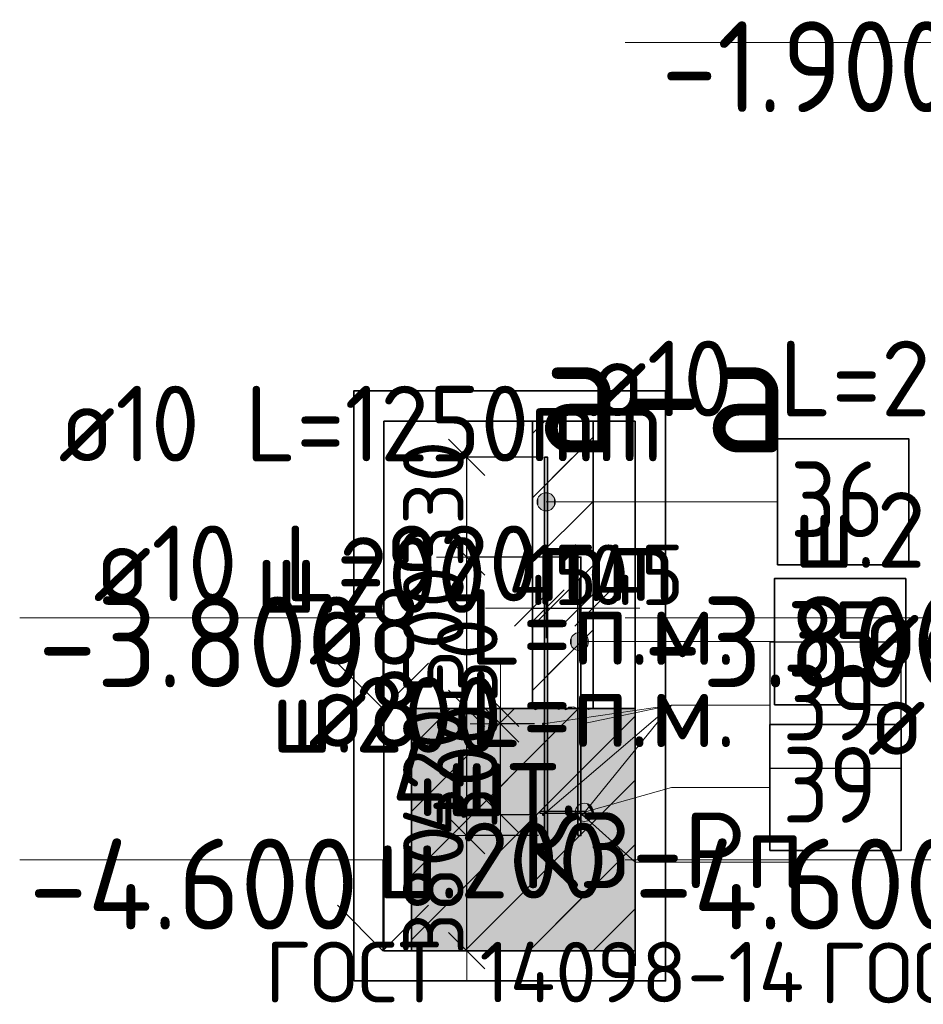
# Model space of a CAD drawing. Header units: millimetres. Extents: x -3725 to 93325, y -74170 to 82591.
# Tile 93 of 139: x 80024 to 83009, y 35709 to 38961. Entities that reach past the tile are written whole.
import ezdxf

# ---------------------------------------------------------------- set-up
doc = ezdxf.new("R2010")
doc.units = ezdxf.units.MM
doc.header["$PDMODE"] = 65
doc.linetypes.add('______11', pattern=[500, 400, -50, 0, -50])
doc.linetypes.add('______5', pattern=[1100, 800, -100, 100, -100])
for name, color, linetype, lineweight in [('Standard', 7, 'Continuous', 25), ('Арм.стержн. Выпуски', 180, 'Continuous', 35), ('Арматурный каркас 01', 4, 'Continuous', 35), ('Высотная отметки_ общее', 7, 'Continuous', 13), ('Размерная линия_ общее_1', 7, 'Continuous', 13)]:
    doc.layers.add(name, color=color, linetype=linetype, lineweight=lineweight)
doc.styles.add('ARIAL', font='ARIAL.TTF')
doc.styles.add('ISOCPEUR', font='ISOCPEUR')
doc.dimstyles.new('DIMSTYLE_12', dxfattribs={"dimtxt": 200, "dimasz": 200, "dimexe": 0, "dimexo": 0, "dimgap": 100, "dimtad": 2, "dimdec": 0, "dimrnd": 5, "dimzin": 12, "dimdsep": 46, "dimtxsty": 'ISOCPEUR', "dimblk1": 'ALL_ML_STRICH', "dimblk2": 'ALL_ML_STRICH', "dimsah": 1, "dimcen": 0, "dimclrd": 7, "dimclre": 256, "dimclrt": 7, "dimadec": 0, "dimazin": 0, "dimtfac": 1, "dimtdec": 0, "dimtix": 1, "dimtmove": 2, "dimatfit": 3, "dimfxl": 0, "dimtvp": 1.2, "dimtzin": 0, "dimlwd": 0, "dimlwe": -3, "dimarcsym": 0})
pattern_1 = [(45, (0, 0), (-212.132, 212.132), [400, -50, 0, -50]), (45, (-106.07, 106.07), (-212.132, 212.132), [800, -100, 100, -100])]

# ---------------------------------------------------------------- blocks, each defined once
blk = doc.blocks.new('ALL_ML_STRICH')
at = {"color": 0, "linetype": 'ByBlock', "lineweight": -2}
for p, q in [((0, -0.5), (0, 0.5)), ((-0.3, -0.3), (0.3, 0.3)), ((-1, 0), (0.5, 0))]:
    blk.add_line(p, q, dxfattribs=at)
blk = doc.blocks.new('*D454')
at = {"layer": 'DEFPOINTS', "color": 7, "linetype": 'Continuous', "lineweight": 13, "transparency": 33554687}
for p in [(81743.8, 36634.7), (81612, 36334.7), (81743.8, 36334.7)]:
    blk.add_point(p, dxfattribs=at)
at = {"layer": 'Размерная линия_ общее_1', "color": 253, "linetype": 'Continuous', "lineweight": -2, "true_color": 0xa0a0a0, "transparency": 33554687}
for p, q in [((81723.8, 36634.7), (81612, 36634.7)), ((81723.8, 36334.7), (81612, 36334.7))]:
    blk.add_line(p, q, dxfattribs=at)
at = {"layer": 'Размерная линия_ общее_1', "color": 7, "linetype": 'Continuous', "lineweight": -2, "transparency": 33554687}
blk.add_line((81612, 36334.7), (81612, 36634.7), dxfattribs=at)
at = {"layer": 'Размерная линия_ общее_1', "color": 7, "linetype": 'Continuous', "lineweight": 13, "transparency": 33554687, "xscale": 200, "yscale": 200, "zscale": 200}
for p, rotation in [((81612, 36634.7), 90), ((81612, 36334.7), 270)]:
    blk.add_blockref('ALL_ML_STRICH', p, dxfattribs=dict(at, rotation=rotation))
at = {"layer": 'Размерная линия_ общее_1', "color": 7, "linetype": 'Continuous', "lineweight": 13, "transparency": 33554687, "insert": (81502, 36494.7), "char_height": 200, "width": 600, "attachment_point": 5, "rotation": 90, "style": 'ISOCPEUR'}
blk.add_mtext('\\A1;{300}', dxfattribs=at)
blk = doc.blocks.new('*D455')
at = {"layer": 'DEFPOINTS', "color": 7, "linetype": 'Continuous', "lineweight": 13, "transparency": 33554687}
for p in [(81593.8, 36685.7), (81612, 36634.7), (81743.8, 36634.7)]:
    blk.add_point(p, dxfattribs=at)
at = {"layer": 'Размерная линия_ общее_1', "color": 253, "linetype": 'Continuous', "lineweight": -2, "true_color": 0xa0a0a0, "transparency": 33554687}
for p, q in [((81573.8, 36685.7), (81612, 36685.7)), ((81723.8, 36634.7), (81612, 36634.7))]:
    blk.add_line(p, q, dxfattribs=at)
at = {"layer": 'Размерная линия_ общее_1', "color": 7, "linetype": 'Continuous', "lineweight": -2, "transparency": 33554687}
blk.add_line((81612, 36634.7), (81612, 36685.7), dxfattribs=at)
at = {"layer": 'Размерная линия_ общее_1', "color": 7, "linetype": 'Continuous', "lineweight": 13, "transparency": 33554687, "xscale": 200, "yscale": 200, "zscale": 200}
for p, rotation in [((81612, 36634.7), 270), ((81612, 36685.7), 90)]:
    blk.add_blockref('ALL_ML_STRICH', p, dxfattribs=dict(at, rotation=rotation))
at = {"layer": 'Размерная линия_ общее_1', "color": 7, "linetype": 'Continuous', "lineweight": 13, "transparency": 33554687, "insert": (81502.3, 36842.7), "char_height": 200, "width": 400, "attachment_point": 5, "rotation": 90, "style": 'ISOCPEUR'}
blk.add_mtext('\\A1;{50}', dxfattribs=at)
blk = doc.blocks.new('*D456')
at = {"layer": 'DEFPOINTS', "color": 7, "linetype": 'Continuous', "lineweight": 13, "transparency": 33554687}
for p in [(81757.6, 36265.7), (81500.2, 35885.7), (81520.8, 35885.7)]:
    blk.add_point(p, dxfattribs=at)
at = {"layer": 'Размерная линия_ общее_1', "color": 253, "linetype": 'Continuous', "lineweight": -2, "true_color": 0xa0a0a0, "transparency": 33554687}
for p, q in [((81737.6, 36265.7), (81500.2, 36265.7)), ((81500.8, 35885.7), (81500.2, 35885.7))]:
    blk.add_line(p, q, dxfattribs=at)
at = {"layer": 'Размерная линия_ общее_1', "color": 7, "linetype": 'Continuous', "lineweight": -2, "transparency": 33554687}
blk.add_line((81500.2, 35885.7), (81500.2, 36265.7), dxfattribs=at)
at = {"layer": 'Размерная линия_ общее_1', "color": 7, "linetype": 'Continuous', "lineweight": 13, "transparency": 33554687, "xscale": 200, "yscale": 200, "zscale": 200}
for p, rotation in [((81500.2, 36265.7), 90), ((81500.2, 35885.7), 270)]:
    blk.add_blockref('ALL_ML_STRICH', p, dxfattribs=dict(at, rotation=rotation))
at = {"layer": 'Размерная линия_ общее_1', "color": 7, "linetype": 'Continuous', "lineweight": 13, "transparency": 33554687, "insert": (81390.2, 36085.7), "char_height": 200, "width": 600, "attachment_point": 5, "rotation": 90, "style": 'ISOCPEUR'}
blk.add_mtext('\\A1;{380}', dxfattribs=at)
blk = doc.blocks.new('*D457')
at = {"layer": 'DEFPOINTS', "color": 7, "linetype": 'Continuous', "lineweight": 13, "transparency": 33554687}
for p in [(81492.3, 36685.7), (81500.2, 36265.7), (81757.6, 36265.7)]:
    blk.add_point(p, dxfattribs=at)
at = {"layer": 'Размерная линия_ общее_1', "color": 253, "linetype": 'Continuous', "lineweight": -2, "true_color": 0xa0a0a0, "transparency": 33554687}
for p, q in [((81500.2, 36685.7), (81500.2, 36685.7)), ((81737.6, 36265.7), (81500.2, 36265.7))]:
    blk.add_line(p, q, dxfattribs=at)
at = {"layer": 'Размерная линия_ общее_1', "color": 7, "linetype": 'Continuous', "lineweight": -2, "transparency": 33554687}
blk.add_line((81500.2, 36265.7), (81500.2, 36685.7), dxfattribs=at)
at = {"layer": 'Размерная линия_ общее_1', "color": 7, "linetype": 'Continuous', "lineweight": 13, "transparency": 33554687, "xscale": 200, "yscale": 200, "zscale": 200}
for p, rotation in [((81500.2, 36685.7), 90), ((81500.2, 36265.7), 270)]:
    blk.add_blockref('ALL_ML_STRICH', p, dxfattribs=dict(at, rotation=rotation))
at = {"layer": 'Размерная линия_ общее_1', "color": 7, "linetype": 'Continuous', "lineweight": 13, "transparency": 33554687, "insert": (81390.2, 36475.7), "char_height": 200, "width": 600, "attachment_point": 5, "rotation": 90, "style": 'ISOCPEUR'}
blk.add_mtext('\\A1;{420}', dxfattribs=at)
blk = doc.blocks.new('*D458')
at = {"layer": 'DEFPOINTS', "color": 7, "linetype": 'Continuous', "lineweight": 13, "transparency": 33554687}
for p in [(81867.6, 37185.7), (81492.3, 36685.7), (81500.2, 36685.7)]:
    blk.add_point(p, dxfattribs=at)
at = {"layer": 'Размерная линия_ общее_1', "color": 253, "linetype": 'Continuous', "lineweight": -2, "true_color": 0xa0a0a0, "transparency": 33554687}
for p, q in [((81847.6, 37185.7), (81500.2, 37185.7)), ((81500.2, 36685.7), (81500.2, 36685.7))]:
    blk.add_line(p, q, dxfattribs=at)
at = {"layer": 'Размерная линия_ общее_1', "color": 7, "linetype": 'Continuous', "lineweight": -2, "transparency": 33554687}
blk.add_line((81500.2, 36685.7), (81500.2, 37185.7), dxfattribs=at)
at = {"layer": 'Размерная линия_ общее_1', "color": 7, "linetype": 'Continuous', "lineweight": 13, "transparency": 33554687, "xscale": 200, "yscale": 200, "zscale": 200}
for p, rotation in [((81500.2, 37185.7), 90), ((81500.2, 36685.7), 270)]:
    blk.add_blockref('ALL_ML_STRICH', p, dxfattribs=dict(at, rotation=rotation))
at = {"layer": 'Размерная линия_ общее_1', "color": 7, "linetype": 'Continuous', "lineweight": 13, "transparency": 33554687, "insert": (81390.2, 36945.7), "char_height": 200, "width": 600, "attachment_point": 5, "rotation": 90, "style": 'ISOCPEUR'}
blk.add_mtext('\\A1;{500}', dxfattribs=at)
blk = doc.blocks.new('*D459')
at = {"layer": 'DEFPOINTS', "color": 7, "linetype": 'Continuous', "lineweight": 13, "transparency": 33554687}
for p in [(81757.6, 37515.7), (81500.2, 37185.7), (81867.6, 37185.7)]:
    blk.add_point(p, dxfattribs=at)
at = {"layer": 'Размерная линия_ общее_1', "color": 253, "linetype": 'Continuous', "lineweight": -2, "true_color": 0xa0a0a0, "transparency": 33554687}
for p, q in [((81737.6, 37515.7), (81500.2, 37515.7)), ((81847.6, 37185.7), (81500.2, 37185.7))]:
    blk.add_line(p, q, dxfattribs=at)
at = {"layer": 'Размерная линия_ общее_1', "color": 7, "linetype": 'Continuous', "lineweight": -2, "transparency": 33554687}
blk.add_line((81500.2, 37185.7), (81500.2, 37515.7), dxfattribs=at)
at = {"layer": 'Размерная линия_ общее_1', "color": 7, "linetype": 'Continuous', "lineweight": 13, "transparency": 33554687, "xscale": 200, "yscale": 200, "zscale": 200}
for p, rotation in [((81500.2, 37515.7), 90), ((81500.2, 37185.7), 270)]:
    blk.add_blockref('ALL_ML_STRICH', p, dxfattribs=dict(at, rotation=rotation))
at = {"layer": 'Размерная линия_ общее_1', "color": 7, "linetype": 'Continuous', "lineweight": 13, "transparency": 33554687, "insert": (81390.2, 37360.7), "char_height": 200, "width": 600, "attachment_point": 5, "rotation": 90, "style": 'ISOCPEUR'}
blk.add_mtext('\\A1;{330}', dxfattribs=at)
blk = doc.blocks.new('ЭЛЕМЕНТ_УЗОРА_0')
at = {"layer": 'Standard', "color": 7, "linetype": 'Continuous', "lineweight": 18, "transparency": 33554687}
blk.add_line((81917.6, 36685.7), (81917.6, 36685.7), dxfattribs=at)
for points in [[(81717.6, 36685.7), (81727.6, 36681.7), (81731.9, 36683.6), (81737.6, 36689.7), (81747.6, 36689.7), (81753.7, 36690.8), (81763.1, 36686.7), (81774.5, 36686.9), (81783.5, 36690.4), (81793.4, 36688.2), (81803, 36682.7), (81817.6, 36685.7)], [(81817.6, 36685.7), (81827.6, 36681.7), (81831.9, 36683.6), (81837.6, 36689.7), (81847.6, 36689.7), (81853.7, 36690.8), (81863.1, 36686.7), (81874.5, 36686.9), (81883.5, 36690.4), (81893.4, 36688.2), (81903, 36682.7), (81917.6, 36685.7)]]:
    blk.add_lwpolyline(points, dxfattribs=at)
blk = doc.blocks.new('COMPLEX_ELEVATIONDIM_1')
at = {"layer": 'Высотная отметки_ общее', "color": 7, "linetype": 'Continuous', "lineweight": 13, "transparency": 33554687}
for p, q in [((81223.6, 36985.7), (80023.6, 36985.7)), ((81223.6, 36685.7), (81223.6, 36985.7)), ((81223.6, 36685.7), (81073.6, 36835.7)), ((81223.6, 36685.7), (81373.6, 36835.7)), ((81223.6, 36685.7), (81223.6, 36685.7)), ((81223.6, 36685.7), (81223.6, 36685.7)), ((81223.6, 36685.7), (81289.8, 36685.7)), ((81223.6, 36685.7), (81223.6, 36685.7)), ((81223.6, 36685.7), (81223.6, 36685.7)), ((81223.6, 36185.7), (80023.6, 36185.7)), ((81223.6, 35885.7), (81223.6, 36185.7)), ((81223.6, 35885.7), (81073.6, 36035.7)), ((81223.6, 35885.7), (81373.6, 36035.7)), ((81223.6, 35885.7), (81223.6, 35885.7)), ((81223.6, 35885.7), (81223.6, 35885.7)), ((81223.6, 35885.7), (81289.8, 35885.7)), ((81223.6, 35885.7), (81223.6, 35885.7)), ((81223.6, 35885.7), (81223.6, 35885.7))]:
    blk.add_line(p, q, dxfattribs=at)
at = {"layer": 'Высотная отметки_ общее', "color": 7, "linetype": 'Continuous', "lineweight": 13, "transparency": 33554687, "char_height": 300, "attachment_point": 7, "style": 'ISOCPEUR'}
for s, insert, width in [('\\W0.95;-3.800', (80083.6, 36755.7), 1281.436), ('\\W0.95;-4.600', (80053.6, 35955.7), 1311.684)]:
    blk.add_mtext(s, dxfattribs=dict(at, insert=insert, width=width))
blk = doc.blocks.new('*D462')
at = {"layer": 'DEFPOINTS', "color": 7, "linetype": 'Continuous', "lineweight": 13, "transparency": 33554687}
for p in [(81717.6, 37017.6), (81717.6, 37010.8), (81762.6, 36999.9)]:
    blk.add_point(p, dxfattribs=at)
at = {"layer": 'Размерная линия_ общее_1', "color": 253, "linetype": 'Continuous', "lineweight": -2, "true_color": 0xa0a0a0, "transparency": 33554687}
for p, q in [((81717.6, 37017.6), (81717.6, 37017.6)), ((81762.6, 37017.6), (81762.6, 37017.6))]:
    blk.add_line(p, q, dxfattribs=at)
at = {"layer": 'Размерная линия_ общее_1', "color": 7, "linetype": 'Continuous', "lineweight": -2, "transparency": 33554687}
blk.add_line((81717.6, 37017.6), (81762.6, 37017.6), dxfattribs=at)
at = {"layer": 'Размерная линия_ общее_1', "color": 7, "linetype": 'Continuous', "lineweight": 13, "transparency": 33554687, "xscale": 200, "yscale": 200, "zscale": 200}
blk.add_blockref('ALL_ML_STRICH', (81762.6, 37017.6), dxfattribs=at)
at = {"layer": 'Размерная линия_ общее_1', "color": 7, "linetype": 'Continuous', "lineweight": 13, "transparency": 33554687, "xscale": 200, "yscale": 200, "zscale": 200, "rotation": 180}
blk.add_blockref('ALL_ML_STRICH', (81717.6, 37017.6), dxfattribs=at)
at = {"layer": 'Размерная линия_ общее_1', "color": 7, "linetype": 'Continuous', "lineweight": 13, "transparency": 33554687, "insert": (81784.5, 37127.3), "char_height": 200, "width": 400, "attachment_point": 5, "style": 'ISOCPEUR'}
blk.add_mtext('\\A1;{45}', dxfattribs=at)
blk = doc.blocks.new('*D463')
at = {"layer": 'DEFPOINTS', "color": 7, "linetype": 'Continuous', "lineweight": 13, "transparency": 33554687}
for p in [(81762.6, 37017.6), (81762.6, 36999.9), (81872.6, 37001.3)]:
    blk.add_point(p, dxfattribs=at)
at = {"layer": 'Размерная линия_ общее_1', "color": 253, "linetype": 'Continuous', "lineweight": -2, "true_color": 0xa0a0a0, "transparency": 33554687}
for p, q in [((81762.6, 37017.6), (81762.6, 37017.6)), ((81872.6, 37017.6), (81872.6, 37017.6))]:
    blk.add_line(p, q, dxfattribs=at)
at = {"layer": 'Размерная линия_ общее_1', "color": 7, "linetype": 'Continuous', "lineweight": -2, "transparency": 33554687}
blk.add_line((81762.6, 37017.6), (81872.6, 37017.6), dxfattribs=at)
at = {"layer": 'Размерная линия_ общее_1', "color": 7, "linetype": 'Continuous', "lineweight": 13, "transparency": 33554687, "xscale": 200, "yscale": 200, "zscale": 200, "rotation": 180}
blk.add_blockref('ALL_ML_STRICH', (81762.6, 37017.6), dxfattribs=at)
at = {"layer": 'Размерная линия_ общее_1', "color": 7, "linetype": 'Continuous', "lineweight": 13, "transparency": 33554687, "xscale": 200, "yscale": 200, "zscale": 200}
blk.add_blockref('ALL_ML_STRICH', (81872.6, 37017.6), dxfattribs=at)
at = {"layer": 'Размерная линия_ общее_1', "color": 7, "linetype": 'Continuous', "lineweight": 13, "transparency": 33554687, "insert": (81867.6, 37127.6), "char_height": 200, "width": 600, "attachment_point": 5, "style": 'ISOCPEUR'}
blk.add_mtext('\\A1;{110}', dxfattribs=at)
blk = doc.blocks.new('*D464')
at = {"layer": 'DEFPOINTS', "color": 7, "linetype": 'Continuous', "lineweight": 13, "transparency": 33554687}
for p in [(81872.6, 37017.6), (81872.6, 37001.3), (81917.6, 37009.4)]:
    blk.add_point(p, dxfattribs=at)
at = {"layer": 'Размерная линия_ общее_1', "color": 253, "linetype": 'Continuous', "lineweight": -2, "true_color": 0xa0a0a0, "transparency": 33554687}
for p, q in [((81872.6, 37017.6), (81872.6, 37017.6)), ((81917.6, 37017.6), (81917.6, 37017.6))]:
    blk.add_line(p, q, dxfattribs=at)
at = {"layer": 'Размерная линия_ общее_1', "color": 7, "linetype": 'Continuous', "lineweight": -2, "transparency": 33554687}
blk.add_line((81872.6, 37017.6), (81917.6, 37017.6), dxfattribs=at)
at = {"layer": 'Размерная линия_ общее_1', "color": 7, "linetype": 'Continuous', "lineweight": 13, "transparency": 33554687, "xscale": 200, "yscale": 200, "zscale": 200}
blk.add_blockref('ALL_ML_STRICH', (81917.6, 37017.6), dxfattribs=at)
at = {"layer": 'Размерная линия_ общее_1', "color": 7, "linetype": 'Continuous', "lineweight": 13, "transparency": 33554687, "xscale": 200, "yscale": 200, "zscale": 200, "rotation": 180}
blk.add_blockref('ALL_ML_STRICH', (81872.6, 37017.6), dxfattribs=at)
at = {"layer": 'Размерная линия_ общее_1', "color": 7, "linetype": 'Continuous', "lineweight": 13, "transparency": 33554687, "insert": (82071.5, 37127.3), "char_height": 200, "width": 400, "attachment_point": 5, "style": 'ISOCPEUR'}
blk.add_mtext('\\A1;{45}', dxfattribs=at)
blk = doc.blocks.new('COMPLEX_ELEVATIONDIM_6')
at = {"layer": 'Высотная отметки_ общее', "color": 7, "linetype": 'Continuous', "lineweight": 13, "transparency": 33554687}
for p, q in [((83223.6, 38885.7), (82023.6, 38885.7)), ((83223.6, 38585.7), (83223.6, 38885.7)), ((83223.6, 38585.7), (83073.6, 38735.7)), ((83223.6, 38585.7), (83373.6, 38735.7)), ((83223.6, 38585.7), (83223.6, 38585.7)), ((83223.6, 38585.7), (83223.6, 38585.7)), ((83223.6, 38585.7), (83289.8, 38585.7)), ((83223.6, 38585.7), (83223.6, 38585.7)), ((83223.6, 38585.7), (83223.6, 38585.7)), ((83223.6, 36985.7), (82023.6, 36985.7)), ((83223.6, 36685.7), (83223.6, 36985.7)), ((83223.6, 36685.7), (83073.6, 36835.7)), ((83223.6, 36685.7), (83373.6, 36835.7)), ((83223.6, 36685.7), (83223.6, 36685.7)), ((83223.6, 36685.7), (83223.6, 36685.7)), ((83223.6, 36685.7), (83289.8, 36685.7)), ((83223.6, 36685.7), (83223.6, 36685.7)), ((83223.6, 36685.7), (83223.6, 36685.7)), ((83223.6, 36185.7), (82023.6, 36185.7)), ((83223.6, 35885.7), (83223.6, 36185.7)), ((83223.6, 35885.7), (83073.6, 36035.7)), ((83223.6, 35885.7), (83373.6, 36035.7)), ((83223.6, 35885.7), (83223.6, 35885.7)), ((83223.6, 35885.7), (83223.6, 35885.7)), ((83223.6, 35885.7), (83289.8, 35885.7)), ((83223.6, 35885.7), (83223.6, 35885.7)), ((83223.6, 35885.7), (83223.6, 35885.7))]:
    blk.add_line(p, q, dxfattribs=at)
at = {"layer": 'Высотная отметки_ общее', "color": 7, "linetype": 'Continuous', "lineweight": 13, "transparency": 33554687, "char_height": 300, "attachment_point": 7, "style": 'ISOCPEUR'}
for s, insert, width in [('\\W0.90;-1.900', (82143.6, 38655.7), 1214.123), ('\\W0.95;-3.800', (82083.6, 36755.7), 1281.436), ('\\W0.95;-4.600', (82053.6, 35955.7), 1311.684)]:
    blk.add_mtext(s, dxfattribs=dict(at, insert=insert, width=width))

msp = doc.modelspace()

# ---------------------------------------------------------------- hatches: boundary and pattern name
at = {"layer": 'Standard', "linetype": 'Continuous', "lineweight": 35, "transparency": 33554687}
h = msp.add_hatch(dxfattribs=at)
h.set_pattern_fill('__________539', scale=100, style=0, pattern_type=2)
h.set_pattern_definition(pattern_1)
h.paths.add_polyline_path([(81717.6, 36685.7), (81917.6, 36685.7), (81917.6, 37634.9), (81717.6, 37634.9)], flags=0)
at = {"layer": 'Standard', "linetype": 'Continuous', "lineweight": 13, "transparency": 33554687}
h = msp.add_hatch(dxfattribs=at)
h.set_pattern_fill('__________539', scale=100, style=0, pattern_type=2)
h.set_pattern_definition(pattern_1)
h.paths.add_polyline_path([(82057, 36685.7), (81317.6, 36685.7), (81317.6, 35885.7), (82057, 35885.7)], flags=0)
msp.add_hatch(color=9, dxfattribs=at).paths.add_polyline_path([(82057, 36685.7), (81317.6, 36685.7), (81317.6, 35885.7), (82057, 35885.7)])
at = {"layer": 'Арм.стержн. Выпуски', "linetype": 'Continuous', "lineweight": 13, "transparency": 33554687}
for points in [[(81736.8, 37353.3), (81736.8, 37383.3), (81732.6, 37368.3)], [(81747.6, 37342.5), (81747.6, 37394.1), (81736.8, 37383.3)], [(81747.6, 37342.5), (81736.8, 37383.3), (81736.8, 37353.3)], [(81762.6, 37338.3), (81762.6, 37398.3), (81747.6, 37394.1)], [(81762.6, 37338.3), (81747.6, 37394.1), (81747.6, 37342.5)], [(81777.6, 37342.5), (81777.6, 37394.1), (81762.6, 37398.3)], [(81777.6, 37342.5), (81762.6, 37398.3), (81762.6, 37338.3)], [(81788.4, 37353.3), (81788.4, 37383.3), (81777.6, 37394.1)], [(81788.4, 37353.3), (81777.6, 37394.1), (81777.6, 37342.5)], [(81788.4, 37383.3), (81788.4, 37353.3), (81792.6, 37368.3)], [(81846.8, 36891.7), (81846.8, 36921.7), (81842.6, 36906.7)], [(81857.6, 36880.9), (81857.6, 36932.5), (81846.8, 36921.7)], [(81857.6, 36880.9), (81846.8, 36921.7), (81846.8, 36891.7)], [(81872.6, 36876.7), (81872.6, 36936.7), (81857.6, 36932.5)], [(81872.6, 36876.7), (81857.6, 36932.5), (81857.6, 36880.9)], [(81887.6, 36880.9), (81887.6, 36932.5), (81872.6, 36936.7)], [(81887.6, 36880.9), (81872.6, 36936.7), (81872.6, 36876.7)], [(81898.4, 36891.7), (81898.4, 36921.7), (81887.6, 36932.5)], [(81898.4, 36891.7), (81887.6, 36932.5), (81887.6, 36880.9)], [(81898.4, 36921.7), (81898.4, 36891.7), (81902.6, 36906.7)]]:
    msp.add_hatch(color=7, dxfattribs=at).paths.add_polyline_path(points)
at = {"layer": 'Арматурный каркас 01', "linetype": 'Continuous', "lineweight": 50, "transparency": 33554687}
for points in [[(81756.6, 36634.7), (81756.3, 36636.3), (81755.5, 36637.6), (81754.2, 36638.4), (81752.6, 36638.7), (81751.1, 36638.4), (81749.8, 36637.6), (81748.9, 36636.3), (81748.6, 36634.7), (81748.9, 36633.2), (81749.8, 36631.9), (81751.1, 36631.1), (81752.6, 36630.7), (81754.2, 36631.1), (81755.5, 36631.9), (81756.3, 36633.2)], [(81886.6, 36634.7), (81886.3, 36636.3), (81885.5, 36637.6), (81884.2, 36638.4), (81882.6, 36638.7), (81881.1, 36638.4), (81879.8, 36637.6), (81878.9, 36636.3), (81878.6, 36634.7), (81878.9, 36633.2), (81879.8, 36631.9), (81881.1, 36631.1), (81882.6, 36630.7), (81884.2, 36631.1), (81885.5, 36631.9), (81886.3, 36633.2)], [(81756.6, 36334.7), (81756.3, 36336.3), (81755.5, 36337.6), (81754.2, 36338.4), (81752.6, 36338.7), (81751.1, 36338.4), (81749.8, 36337.6), (81748.9, 36336.3), (81748.6, 36334.7), (81748.9, 36333.2), (81749.8, 36331.9), (81751.1, 36331.1), (81752.6, 36330.7), (81754.2, 36331.1), (81755.5, 36331.9), (81756.3, 36333.2)], [(81886.6, 36334.7), (81886.3, 36336.3), (81885.5, 36337.6), (81884.2, 36338.4), (81882.6, 36338.7), (81881.1, 36338.4), (81879.8, 36337.6), (81878.9, 36336.3), (81878.6, 36334.7), (81878.9, 36333.2), (81879.8, 36331.9), (81881.1, 36331.1), (81882.6, 36330.7), (81884.2, 36331.1), (81885.5, 36331.9), (81886.3, 36333.2)]]:
    msp.add_hatch(color=40, dxfattribs=at).paths.add_polyline_path(points)
at = {"layer": 'Арматурный каркас 01', "linetype": 'Continuous', "lineweight": 13, "transparency": 33554687}
for points in [[(81896.9, 36313.9), (81880.4, 36371.6), (81867.1, 36363.4)], [(81910.1, 36322.1), (81896, 36371.7), (81880.4, 36371.6)], [(81910.1, 36322.1), (81880.4, 36371.6), (81896.9, 36313.9)], [(81917.6, 36335.4), (81909.3, 36364.2), (81896, 36371.7)], [(81917.6, 36335.4), (81896, 36371.7), (81910.1, 36322.1)], [(81909.3, 36364.2), (81917.6, 36335.4), (81917.5, 36351)], [(81881.3, 36313.8), (81867.1, 36363.4), (81859.7, 36350.1)], [(81881.3, 36313.8), (81859.7, 36350.1), (81867.9, 36321.2)], [(81867.9, 36321.2), (81859.7, 36350.1), (81859.8, 36334.5)], [(81896.9, 36313.9), (81867.1, 36363.4), (81881.3, 36313.8)]]:
    msp.add_hatch(color=7, dxfattribs=at).paths.add_polyline_path(points)

# ---------------------------------------------------------------- linework, layer by layer
at = {"layer": 'Standard', "color": 52, "linetype": 'Continuous', "lineweight": 13, "transparency": 33554687}
for p, q in [((81227, 35885.7), (81227, 37634.9)), ((81227, 35885.7), (81227, 37634.9)), ((81227, 37634.9), (82057, 37634.9)), ((82057, 37634.9), (81227, 37634.9)), ((82057, 35885.7), (82057, 37634.9)), ((82057, 35885.7), (82057, 37634.9)), ((81227, 35885.7), (82057, 35885.7)), ((82057, 35885.7), (81227, 35885.7))]:
    msp.add_line(p, q, dxfattribs=at)
at = {"layer": 'Standard', "color": 52, "linetype": 'Continuous', "lineweight": 35, "transparency": 33554687}
for p, q in [((81227, 35885.7), (81227, 37634.9)), ((81227, 35885.7), (81227, 37634.9)), ((81227, 37634.9), (82057, 37634.9)), ((82057, 37634.9), (81227, 37634.9)), ((82057, 35885.7), (82057, 37634.9)), ((82057, 35885.7), (82057, 37634.9)), ((81227, 35885.7), (82057, 35885.7)), ((82057, 35885.7), (81227, 35885.7))]:
    msp.add_line(p, q, dxfattribs=at)
at = {"layer": 'Standard', "color": 7, "linetype": 'Continuous', "lineweight": 25, "transparency": 33554687}
for p, q in [((81967.6, 37634.9), (81667.6, 37634.9)), ((81967.6, 37634.9), (81667.6, 37634.9)), ((82057, 36735.7), (82057, 35835.7)), ((82057, 36735.7), (82057, 35835.7))]:
    msp.add_line(p, q, dxfattribs=at)
at = {"layer": 'Standard', "color": 7, "linetype": 'Continuous', "lineweight": 35, "transparency": 33554687}
for p, q in [((81717.6, 37634.9), (81717.6, 36685.7)), ((81717.6, 37634.9), (81717.6, 36685.7)), ((81917.6, 36685.7), (81917.6, 37634.9)), ((81917.6, 36685.7), (81917.6, 37634.9)), ((81317.6, 36685.7), (81317.6, 35885.7)), ((81717.6, 36685.7), (81317.6, 36685.7)), ((81317.6, 36685.7), (81317.6, 35885.7)), ((81717.6, 36685.7), (81317.6, 36685.7)), ((81917.6, 36685.7), (81717.6, 36685.7)), ((81717.6, 36685.7), (81917.6, 36685.7)), ((81917.6, 36685.7), (81717.6, 36685.7)), ((81717.6, 36685.7), (81917.6, 36685.7)), ((82057, 36685.7), (81917.6, 36685.7)), ((82057, 36685.7), (81917.6, 36685.7)), ((81317.6, 35885.7), (82057, 35885.7)), ((81317.6, 35885.7), (82057, 35885.7))]:
    msp.add_line(p, q, dxfattribs=at)
at = {"layer": 'Standard', "color": 253, "linetype": '______11', "lineweight": 35, "true_color": 0xababab, "transparency": 33554687}
for p, q in [((81717.6, 37594.2), (81758.4, 37634.9)), ((81717.6, 37169.9), (81917.6, 37369.9)), ((81717.6, 36745.6), (81917.6, 36945.6))]:
    msp.add_line(p, q, dxfattribs=at)
at = {"layer": 'Standard', "color": 253, "linetype": '______5', "lineweight": 35, "true_color": 0xababab, "transparency": 33554687}
for p, q in [((81717.6, 37382), (81917.6, 37582)), ((81717.6, 36957.8), (81917.6, 37157.8)), ((81869.9, 36685.7), (81917.6, 36733.5))]:
    msp.add_line(p, q, dxfattribs=at)
at = {"layer": 'Standard', "color": 253, "linetype": '______11', "lineweight": 13, "true_color": 0xababab, "transparency": 33554687}
for p, q in [((81317.6, 36345.6), (81657.7, 36685.7)), ((81317.6, 35921.4), (82057, 36660.8)), ((81706.3, 35885.7), (82057, 36236.5))]:
    msp.add_line(p, q, dxfattribs=at)
at = {"layer": 'Standard', "color": 253, "linetype": '______5', "lineweight": 13, "true_color": 0xababab, "transparency": 33554687}
for p, q in [((81317.6, 36133.5), (81869.9, 36685.7)), ((81317.6, 36557.8), (81445.6, 36685.7)), ((81494.1, 35885.7), (82057, 36448.6)), ((81918.4, 35885.7), (82057, 36024.4))]:
    msp.add_line(p, q, dxfattribs=at)
at = {"layer": 'Standard', "color": 7, "linetype": 'Continuous', "lineweight": 35, "transparency": 33554687}
msp.add_lwpolyline([(81127, 35785.7), (82157, 35785.7), (82157, 37734.9), (81127, 37734.9), (81127, 35785.7)], dxfattribs=at)
at = {"layer": 'Standard', "color": 7, "linetype": 'Continuous', "lineweight": 13, "transparency": 33554687}
msp.add_lwpolyline([(81872.6, 36342.7), (82056.7, 36178), (82618.6, 36178)], dxfattribs=at)
at = {"layer": 'Арм.стержн. Выпуски', "color": 7, "linetype": 'Continuous', "lineweight": 13, "transparency": 33554687}
for p, q in [((81762.6, 37398.3), (81762.6, 37398.3)), ((81732.6, 37368.3), (81732.6, 37368.3)), ((82031.9, 37368.3), (81762.6, 37368.3)), ((81792.6, 37368.3), (81792.6, 37368.3)), ((82031.9, 37368.3), (82526.9, 37368.3)), ((81762.6, 37338.3), (81762.6, 37338.3)), ((81872.6, 36936.7), (81872.6, 36936.7)), ((81842.6, 36906.7), (81842.6, 36906.7)), ((82046.9, 36906.7), (81872.6, 36906.7)), ((81902.6, 36906.7), (81902.6, 36906.7)), ((82046.9, 36906.7), (82516.9, 36906.7)), ((81872.6, 36876.7), (81872.6, 36876.7))]:
    msp.add_line(p, q, dxfattribs=at)
at = {"layer": 'Арм.стержн. Выпуски', "color": 7, "linetype": 'Continuous', "lineweight": 35, "transparency": 33554687}
for points in [[(82526.9, 37160), (82960.3, 37160), (82960.3, 37576.7), (82526.9, 37576.7), (82526.9, 37160)], [(82516.9, 36698.3), (82950.3, 36698.3), (82950.3, 37115), (82516.9, 37115), (82516.9, 36698.3)]]:
    msp.add_lwpolyline(points, dxfattribs=at)
at = {"layer": 'Арм.стержн. Выпуски', "color": 4, "linetype": 'Continuous', "lineweight": 35, "transparency": 33554687}
for points in [[(81757.6, 36265.7), (81757.6, 37515.7), (81767.6, 37515.7), (81767.6, 36265.7), (81757.6, 36265.7)], [(81867.6, 36265.7), (81867.6, 37185.7), (81877.6, 37185.7), (81877.6, 36265.7), (81867.6, 36265.7)]]:
    msp.add_lwpolyline(points, dxfattribs=at)
at = {"layer": 'Арм.стержн. Выпуски', "color": 7, "linetype": 'Continuous', "lineweight": 13, "transparency": 33554687}
for centre in [(81762.6, 37368.3), (81872.6, 36906.7)]:
    msp.add_circle(centre, 30, dxfattribs=at)
at = {"layer": 'Арматурный каркас 01', "color": 7, "linetype": 'Continuous', "lineweight": 13, "transparency": 33554687}
for p, q in [((82176.9, 36696.7), (81752.6, 36634.7)), ((82176.9, 36696.7), (81752.6, 36334.7)), ((82176.9, 36696.7), (81882.6, 36334.7)), ((82176.9, 36696.7), (81882.6, 36634.7)), ((82176.9, 36696.7), (82501.9, 36696.7)), ((82176.9, 36425), (81888.6, 36342.7)), ((82176.9, 36425), (82501.9, 36425)), ((81880.4, 36371.6), (81880.4, 36371.6)), ((81859.8, 36334.5), (81859.8, 36334.5)), ((81917.5, 36351), (81917.5, 36351)), ((81896.9, 36313.9), (81896.9, 36313.9))]:
    msp.add_line(p, q, dxfattribs=at)
at = {"layer": 'Арматурный каркас 01', "color": 7, "linetype": 'Continuous', "lineweight": 25, "transparency": 33554687}
msp.add_lwpolyline([(82501.9, 36488.3), (82935.3, 36488.3), (82935.3, 36905), (82501.9, 36905), (82501.9, 36488.3)], dxfattribs=at)
at = {"layer": 'Арматурный каркас 01', "color": 7, "linetype": 'Continuous', "lineweight": 35, "transparency": 33554687}
msp.add_lwpolyline([(82501.9, 36216.7), (82935.3, 36216.7), (82935.3, 36633.3), (82501.9, 36633.3), (82501.9, 36216.7)], dxfattribs=at)
at = {"layer": 'Арматурный каркас 01', "color": 40, "linetype": 'Continuous', "lineweight": 25, "transparency": 33554687}
msp.add_lwpolyline([(81742.6, 36346.7), (81892.6, 36346.7), (81892.6, 36338.7), (81742.6, 36338.7), (81742.6, 36346.7)], dxfattribs=at)
at = {"layer": 'Арматурный каркас 01', "color": 7, "linetype": 'Continuous', "lineweight": 13, "transparency": 33554687}
msp.add_circle((81888.6, 36342.7), 30, dxfattribs=at)

# ---------------------------------------------------------------- block references
at = {"layer": 'Standard', "color": 7, "linetype": 'Continuous', "lineweight": 18, "transparency": 33554687}
msp.add_blockref('ЭЛЕМЕНТ_УЗОРА_0', (0, 0), dxfattribs=at)
at = {"layer": 'Высотная отметки_ общее', "color": 7, "linetype": 'Continuous', "lineweight": 13, "transparency": 33554687}
for name in ['COMPLEX_ELEVATIONDIM_6', 'COMPLEX_ELEVATIONDIM_1']:
    msp.add_blockref(name, (0, 0), dxfattribs=at)

# ---------------------------------------------------------------- texts
at = {"layer": 'Standard', "color": 7, "linetype": 'Continuous', "lineweight": 13, "transparency": 33554687, "insert": (81730, 37731.7), "char_height": 400, "width": 1104, "attachment_point": 4, "style": 'ISOCPEUR'}
msp.add_mtext('\\A1;{\\fISOCPEUR|i0|b0;\\H400.000000;\\W1.000000;\\C7;а-а}\\P', dxfattribs=at)
at = {"layer": 'Standard', "color": 7, "linetype": 'Continuous', "lineweight": 13, "transparency": 33554687, "char_height": 250, "width": 2223.136, "attachment_point": 3, "line_spacing_factor": 1.024096, "style": 'ARIAL'}
for insert in [(82614.7, 36341.7), (84448.1, 36338.8)]:
    msp.add_mtext('\\A1;{\\fISOCPEUR|i0|b0;\\H250.000000;\\W1.000000;\\C7;К3-Рп}\\P{\\fISOCPEUR|i0|b0;\\H200.000000;\\W1.000000;\\C7;ГОСТ 14098-14}\\P', dxfattribs=dict(at, insert=insert))
at = {"layer": 'Арм.стержн. Выпуски', "color": 7, "linetype": 'Continuous', "lineweight": 25, "transparency": 33554687, "char_height": 250, "attachment_point": 7, "style": 'ISOCPEUR'}
for s, insert, width in [('\\W0.96;ø10 L=2375mm ', (81903.5, 37650.6), 2443.772), ('\\W0.94;ø10 L=1250mm ', (80151.9, 37501.7), 2391.341), ('\\W0.87;36', (82568.6, 37251.7), 459.01), ('\\W0.95;ш.200 ', (82578.5, 37150.6), 1093.33), ('\\W0.96;ø10 L=920mm ', (80266.9, 37040), 2268.514), ('\\W0.95;ш.200 ', (80801.9, 37001.7), 1093.33), ('\\W0.87;35', (82558.6, 36790), 459.01), ('\\W0.95;ш.200 ', (80854.4, 36540), 1093.33)]:
    msp.add_mtext(s, dxfattribs=dict(at, insert=insert, width=width))
at = {"layer": 'Арматурный каркас 01', "color": 7, "linetype": 'Continuous', "lineweight": 25, "transparency": 33554687, "char_height": 250, "attachment_point": 7, "style": 'ISOCPEUR'}
for s, insert, width in [('\\W0.97;ø8 L=п.м.', (80976.9, 36830), 1544.857), ('\\W0.97;ø8 L=п.м.', (82803.5, 36819), 1544.857), ('\\W0.87;39', (82543.6, 36580), 459.01), ('\\W0.97;ø8 L=п.м.', (80976.9, 36558.3), 1544.857), ('\\W0.97;ø8 L=п.м.', (82823.5, 36532.1), 1544.857), ('\\W0.95;4шт. ', (81251.9, 36330), 992.98), ('\\W0.87;39', (82543.6, 36308.3), 459.01), ('\\W0.95;ш.200 ', (81201.9, 36058.3), 1093.33)]:
    msp.add_mtext(s, dxfattribs=dict(at, insert=insert, width=width))

# ---------------------------------------------------------------- dimensions: what is measured, and where the dimension line sits
at = {"layer": 'Размерная линия_ общее_1', "color": 7, "linetype": 'Continuous', "lineweight": 13, "transparency": 33554687}
for base, p1, p2, picture, middle in [((81500.2, 37515.7), (81847.6, 37185.7), (81737.6, 37515.7), '*D459', (81390.2, 37360.7)), ((81500.2, 37185.7), (81500.2, 36685.7), (81847.6, 37185.7), '*D458', (81390.2, 36945.7)), ((81612, 36685.7), (81723.8, 36634.7), (81573.8, 36685.7), '*D455', (81502.3, 36842.7)), ((81612, 36634.7), (81723.8, 36334.7), (81723.8, 36634.7), '*D454', (81502, 36494.7)), ((81500.2, 36685.7), (81737.6, 36265.7), (81500.2, 36685.7), '*D457', (81390.2, 36475.7)), ((81500.2, 36265.7), (81500.8, 35885.7), (81737.6, 36265.7), '*D456', (81390.2, 36085.7))]:
    dim = msp.add_linear_dim(base=base, p1=p1, p2=p2, angle=90, dimstyle='DIMSTYLE_12', override={"dimpost": '<>', "dimclrd": 7, "dimclre": 253, "dimclrt": 7, "dimlwd": 0, "dimlwe": 65533}, dxfattribs=at)
    dim.commit()
    dim.dimension.update_dxf_attribs({"geometry": picture, "text_midpoint": middle, "dimtype": 160})
for base, p1, p2, picture, middle in [((81762.6, 37017.6), (81717.6, 37017.6), (81762.6, 37017.6), '*D462', (81784.5, 37127.3)), ((81872.6, 37017.6), (81762.6, 37017.6), (81872.6, 37017.6), '*D463', (81867.6, 37127.6)), ((81917.6, 37017.6), (81872.6, 37017.6), (81917.6, 37017.6), '*D464', (82071.5, 37127.3))]:
    dim = msp.add_linear_dim(base=base, p1=p1, p2=p2, dimstyle='DIMSTYLE_12', override={"dimpost": '<>', "dimclrd": 7, "dimclre": 253, "dimclrt": 7, "dimlwd": 0, "dimlwe": 65533}, dxfattribs=at)
    dim.commit()
    dim.dimension.update_dxf_attribs({"geometry": picture, "text_midpoint": middle, "dimtype": 160})

doc.saveas('drawing.dxf')
